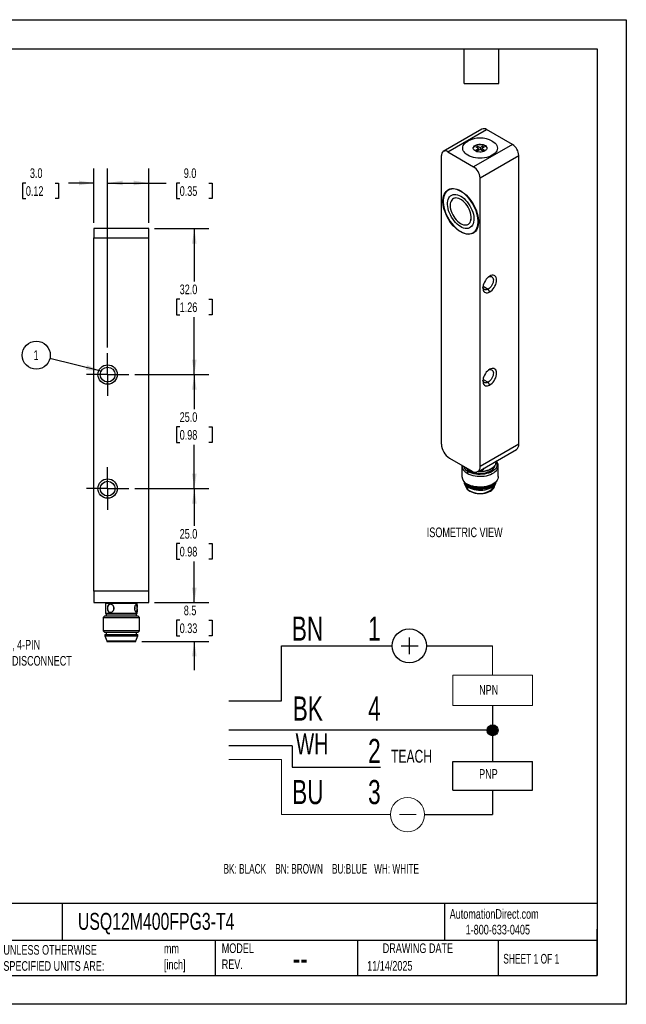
# Model space of a CAD drawing. Header units: millimetres. Extents: x 0 to 210, y 0 to 162.
# Tile 2 of 2: x 110 to 210, y 0 to 162. Entities that reach past the tile are written whole.
import ezdxf

# ---------------------------------------------------------------- set-up
doc = ezdxf.new("R2010")
doc.units = ezdxf.units.MM
doc.header["$LTSCALE"] = 0.75
doc.linetypes.add('CENTERX2', pattern=[20.32, 12.7, -2.54, 2.54, -2.54])
doc.layers.add('CENTER', color=40, linetype='CENTERX2')
doc.layers.add('DIMENSIONS', color=140, linetype='Continuous', lineweight=25)
doc.layers.add('TEXT', color=140, linetype='Continuous', lineweight=25)
doc.styles.add('SLDTEXTSTYLE0', font='TXT', dxfattribs={"width": 0.7})
doc.styles.add('SLDTEXTSTYLE1', font='TXT', dxfattribs={"width": 0.637778})
doc.styles.add('SLDTEXTSTYLE2', font='TXT', dxfattribs={"width": 0.65})
doc.dimstyles.new('SLDDIMSTYLE0', dxfattribs={"dimtxt": 1.618506, "dimasz": 2.4765, "dimexe": 0, "dimexo": 0.0625, "dimgap": 0.404626, "dimtad": 0, "dimtih": 1, "dimtoh": 1, "dimdec": 1, "dimlfac": 1.333333, "dimrnd": 1e-09, "dimzin": 12, "dimdsep": 46, "dimtxsty": 'SLDTEXTSTYLE0', "dimsah": 1, "dimcen": 0.09, "dimadec": 0, "dimazin": 3, "dimtfac": 1, "dimtdec": 1, "dimtmove": 0, "dimatfit": 0, "dimfxl": 0, "dimfrac": 2, "dimtolj": 1, "dimtzin": 12, "dimarcsym": 0})
doc.dimstyles.new('SLDDIMSTYLE1', dxfattribs={"dimtxt": 1.618506, "dimasz": 2.4765, "dimexe": 0, "dimexo": 0.0625, "dimgap": 0.404626, "dimtad": 0, "dimtih": 1, "dimtoh": 1, "dimdec": 1, "dimlfac": 1.333333, "dimrnd": 1e-09, "dimzin": 4, "dimdsep": 46, "dimtxsty": 'SLDTEXTSTYLE0', "dimsah": 1, "dimcen": 0.09, "dimadec": 0, "dimazin": 1, "dimtfac": 1, "dimtdec": 1, "dimtmove": 0, "dimatfit": 0, "dimfxl": 0, "dimfrac": 2, "dimtolj": 1, "dimtzin": 12, "dimarcsym": 0})
doc.dimstyles.new('SLDDIMSTYLE4', dxfattribs={"dimtxt": 0.18, "dimasz": 2.4765, "dimexe": 0, "dimexo": 0.0625, "dimgap": 0, "dimtad": 0, "dimtih": 1, "dimtoh": 1, "dimdec": 0, "dimrnd": 1e-09, "dimzin": 0, "dimdsep": 46, "dimtxsty": 'Standard', "dimsah": 1, "dimcen": 0.09, "dimadec": 0, "dimazin": 0, "dimtfac": 2.4765, "dimtdec": 0, "dimtofl": 0, "dimtmove": 0, "dimatfit": 3, "dimfxl": 0, "dimfrac": 2, "dimtolj": 1, "dimtzin": 0, "dimarcsym": 0})
doc.dimstyles.new('SLDDIMSTYLE5', dxfattribs={"dimtxt": 1.618506, "dimasz": 2.4765, "dimexe": 0, "dimexo": 0.0625, "dimgap": 0.404626, "dimtad": 0, "dimtih": 1, "dimtoh": 1, "dimdec": 1, "dimlfac": 1.333333, "dimrnd": 1e-09, "dimzin": 4, "dimdsep": 46, "dimtxsty": 'SLDTEXTSTYLE0', "dimsah": 1, "dimcen": 0.09, "dimadec": 0, "dimazin": 1, "dimtfac": 1, "dimtdec": 1, "dimtofl": 0, "dimtmove": 0, "dimatfit": 3, "dimfxl": 0, "dimfrac": 2, "dimtolj": 1, "dimtzin": 12, "dimarcsym": 0})

# ---------------------------------------------------------------- blocks, each defined once
blk = doc.blocks.new('SW_NOTE_0')
at = {"color": 0, "linetype": 'Continuous', "lineweight": 18, "insert": (0, 2.05), "char_height": 1.587, "attachment_point": 1, "style": 'SLDTEXTSTYLE0'}
blk.add_mtext('TEACH', dxfattribs=at)
blk = doc.blocks.new('SW_NOTE_0_1')
at = {"color": 0, "linetype": 'Continuous', "lineweight": 18, "insert": (0, 3.33), "char_height": 2.58, "attachment_point": 1, "style": 'SLDTEXTSTYLE0'}
blk.add_mtext('WH', dxfattribs=at)
blk = doc.blocks.new('SW_NOTE_0_2')
at = {"color": 0, "linetype": 'Continuous', "lineweight": 18, "insert": (0, 1.53), "char_height": 1.191, "attachment_point": 1, "style": 'SLDTEXTSTYLE0'}
blk.add_mtext('NPN', dxfattribs=at)
blk = doc.blocks.new('SW_NOTE_0_3')
at = {"color": 0, "linetype": 'Continuous', "lineweight": 18, "insert": (0, 1.53), "char_height": 1.191, "attachment_point": 1, "style": 'SLDTEXTSTYLE0'}
blk.add_mtext('PNP', dxfattribs=at)
blk = doc.blocks.new('SW_NOTE_0_4')
at = {"color": 0, "linetype": 'Continuous', "lineweight": 18, "insert": (0, 3.84), "char_height": 2.977, "attachment_point": 1, "style": 'SLDTEXTSTYLE0'}
blk.add_mtext('BN', dxfattribs=at)
blk = doc.blocks.new('SW_NOTE_0_5')
at = {"color": 0, "linetype": 'Continuous', "lineweight": 18, "insert": (0, 3.84), "char_height": 2.977, "attachment_point": 1, "style": 'SLDTEXTSTYLE0'}
blk.add_mtext('BK', dxfattribs=at)
blk = doc.blocks.new('SW_NOTE_0_6')
at = {"color": 0, "linetype": 'Continuous', "lineweight": 18, "insert": (0, 3.84), "char_height": 2.977, "attachment_point": 1, "style": 'SLDTEXTSTYLE0'}
blk.add_mtext('BU', dxfattribs=at)
blk = doc.blocks.new('SW_NOTE_0_7')
at = {"color": 0, "linetype": 'Continuous', "lineweight": 18, "insert": (0, 3.84), "char_height": 2.98, "attachment_point": 1, "style": 'SLDTEXTSTYLE0'}
blk.add_mtext('1', dxfattribs=at)
blk = doc.blocks.new('SW_NOTE_0_8')
at = {"color": 0, "linetype": 'Continuous', "lineweight": 18, "insert": (0, 3.84), "char_height": 2.98, "attachment_point": 1, "style": 'SLDTEXTSTYLE0'}
blk.add_mtext('4', dxfattribs=at)
blk = doc.blocks.new('SW_NOTE_0_9')
at = {"color": 0, "linetype": 'Continuous', "lineweight": 18, "insert": (0, 3.84), "char_height": 2.98, "attachment_point": 1, "style": 'SLDTEXTSTYLE0'}
blk.add_mtext('3', dxfattribs=at)
blk = doc.blocks.new('SW_NOTE_0_10')
at = {"layer": 'DIMENSIONS', "color": 0, "insert": (0, 1.53), "char_height": 1.1906, "attachment_point": 1, "style": 'SLDTEXTSTYLE1'}
blk.add_mtext('BK: BLACK    BN: BROWN    BU:BLUE   WH: WHITE', dxfattribs=at)
blk = doc.blocks.new('SW_NOTE_0_11')
at = {"color": 0, "linetype": 'Continuous', "lineweight": 18, "insert": (0, 3.84), "char_height": 2.98, "attachment_point": 1, "style": 'SLDTEXTSTYLE0'}
blk.add_mtext('2', dxfattribs=at)
blk = doc.blocks.new('Block14')
h = blk.add_hatch(color=256)
edge = h.paths.add_edge_path(flags=0)
edge.add_arc((132.4, 40.27), 0.669, 0, 360)
for p, q in [((122.13, 51.71), (122.13, 49.65)), ((106.38, 43.89), (106.38, 50.68)), ((106.38, 50.68), (120.02, 50.68)), ((121.15, 50.68), (123.21, 50.68)), ((124.24, 50.68), (132.4, 50.68)), ((99.87, 43.89), (106.38, 43.89)), ((132.4, 43.31), (132.4, 36.42)), ((131.73, 40.27), (99.87, 40.27)), ((107.69, 38.36), (99.87, 38.36)), ((107.69, 38.36), (107.69, 35.73)), ((107.69, 35.73), (118.57, 35.73)), ((127.48, 32.9), (127.48, 36.42)), ((127.48, 36.42), (137.31, 36.42)), ((137.31, 32.9), (137.31, 36.42)), ((127.48, 32.9), (137.31, 32.9)), ((132.4, 32.9), (132.4, 29.87)), ((124.02, 29.87), (132.4, 29.87))]:
    blk.add_line(p, q)
at = {"color": 7, "linetype": 'Continuous', "lineweight": 18}
for p, q in [((132.4, 50.68), (132.4, 47.07)), ((127.48, 43.31), (127.48, 47.07)), ((127.48, 47.07), (137.31, 47.07)), ((137.31, 43.31), (137.31, 47.07)), ((127.48, 43.31), (137.31, 43.31)), ((99.87, 36.66), (106.38, 36.66)), ((106.38, 36.66), (106.38, 29.87)), ((106.38, 29.87), (119.8, 29.87)), ((120.92, 29.87), (122.99, 29.87))]:
    blk.add_line(p, q, dxfattribs=at)
for centre, radius in [((122.13, 50.68), 2.11), ((132.4, 40.27), 0.669)]:
    blk.add_circle(centre, radius)
blk.add_circle((121.91, 29.87), 2.11, dxfattribs=at)
for name, p in [('SW_NOTE_0_4', (107.65, 50.46)), ('SW_NOTE_0_7', (117.05, 50.46)), ('SW_NOTE_0_2', (130.74, 44.32)), ('SW_NOTE_0_5', (107.76, 40.6)), ('SW_NOTE_0_8', (117.05, 40.6)), ('SW_NOTE_0_1', (108.12, 36.55)), ('SW_NOTE_0_11', (117.05, 35.37)), ('SW_NOTE_0', (119.89, 35.81)), ('SW_NOTE_0_3', (130.74, 33.95)), ('SW_NOTE_0_6', (107.69, 30.3)), ('SW_NOTE_0_9', (117.05, 30.3))]:
    blk.add_blockref(name, p, dxfattribs=at)
at = {"layer": 'DIMENSIONS', "color": 140}
blk.add_blockref('SW_NOTE_0_10', (99.23, 22.25), dxfattribs=at)
blk = doc.blocks.new('_D_12')
at = {"layer": 'DIMENSIONS'}
for p, q in [((122.04, 128.52), (122.04, 137.45)), ((124.29, 108.02), (124.29, 137.45)), ((110.85, 135.07), (110.3, 135.07)), ((110.3, 135.07), (110.3, 132.5)), ((115.66, 135.07), (116.2, 135.07)), ((116.2, 135.07), (116.2, 132.5)), ((122.04, 135.07), (117.85, 135.07)), ((124.29, 135.07), (129.05, 135.07)), ((110.3, 132.5), (110.85, 132.5)), ((116.2, 132.5), (115.66, 132.5))]:
    blk.add_line(p, q, dxfattribs=at)
for points in [[(122.04, 135.07), (119.57, 135.45), (119.57, 134.69)], [(124.29, 135.07), (126.77, 134.69), (126.77, 135.45)]]:
    blk.add_solid(points, dxfattribs=at)
at = {"layer": 'DIMENSIONS', "char_height": 1.587, "attachment_point": 1, "style": 'SLDTEXTSTYLE0'}
for s, insert in [('3.0', (111.52, 137.48)), ('0.12', (110.85, 134.54))]:
    blk.add_mtext(s, dxfattribs=dict(at, insert=insert))
blk = doc.blocks.new('_D_13')
at = {"layer": 'DIMENSIONS'}
for p, q in [((124.29, 108.02), (124.29, 137.45)), ((131.04, 128.52), (131.04, 137.45)), ((124.29, 135.07), (131.04, 135.07)), ((131.04, 135.07), (133.94, 135.07)), ((136.14, 135.07), (135.59, 135.07)), ((135.59, 135.07), (135.59, 132.5)), ((140.95, 135.07), (141.49, 135.07)), ((141.49, 135.07), (141.49, 132.5)), ((135.59, 132.5), (136.14, 132.5)), ((141.49, 132.5), (140.95, 132.5))]:
    blk.add_line(p, q, dxfattribs=at)
for points in [[(124.29, 135.07), (126.77, 134.69), (126.77, 135.45)], [(131.04, 135.07), (128.57, 135.45), (128.57, 134.69)]]:
    blk.add_solid(points, dxfattribs=at)
at = {"layer": 'DIMENSIONS', "char_height": 1.587, "attachment_point": 1, "style": 'SLDTEXTSTYLE0'}
for s, insert in [('9.0', (136.81, 137.48)), ('0.35', (136.14, 134.54))]:
    blk.add_mtext(s, dxfattribs=dict(at, insert=insert))
blk = doc.blocks.new('_D_14')
at = {"layer": 'DIMENSIONS'}
for p, q in [((131.99, 127.57), (140.92, 127.57)), ((138.54, 127.57), (138.54, 118.89)), ((136.14, 115.96), (135.59, 115.96)), ((135.59, 115.96), (135.59, 113.39)), ((140.95, 115.96), (141.49, 115.96)), ((141.49, 115.96), (141.49, 113.39)), ((135.59, 113.39), (136.14, 113.39)), ((141.49, 113.39), (140.95, 113.39)), ((138.54, 103.57), (138.54, 113.03)), ((128.74, 103.57), (140.92, 103.57))]:
    blk.add_line(p, q, dxfattribs=at)
for points in [[(138.54, 127.57), (138.16, 125.09), (138.92, 125.09)], [(138.54, 103.57), (138.92, 106.04), (138.16, 106.04)]]:
    blk.add_solid(points, dxfattribs=at)
at = {"layer": 'DIMENSIONS', "char_height": 1.587, "attachment_point": 1, "style": 'SLDTEXTSTYLE0'}
for s, insert in [('32.0', (136.14, 118.37)), ('1.26', (136.14, 115.43))]:
    blk.add_mtext(s, dxfattribs=dict(at, insert=insert))
blk = doc.blocks.new('_D_15')
at = {"layer": 'DIMENSIONS'}
for p, q in [((128.74, 103.57), (140.92, 103.57)), ((138.54, 103.57), (138.54, 97.9)), ((136.14, 94.96), (135.59, 94.96)), ((135.59, 94.96), (135.59, 92.39)), ((140.95, 94.96), (141.49, 94.96)), ((141.49, 94.96), (141.49, 92.39)), ((135.59, 92.39), (136.14, 92.39)), ((141.49, 92.39), (140.95, 92.39)), ((138.54, 84.82), (138.54, 92.03)), ((128.74, 84.82), (140.92, 84.82))]:
    blk.add_line(p, q, dxfattribs=at)
for points in [[(138.54, 103.57), (138.16, 101.09), (138.92, 101.09)], [(138.54, 84.82), (138.92, 87.29), (138.16, 87.29)]]:
    blk.add_solid(points, dxfattribs=at)
at = {"layer": 'DIMENSIONS', "char_height": 1.587, "attachment_point": 1, "style": 'SLDTEXTSTYLE0'}
for s, insert in [('25.0', (136.14, 97.37)), ('0.98', (136.14, 94.44))]:
    blk.add_mtext(s, dxfattribs=dict(at, insert=insert))
blk = doc.blocks.new('_D_16')
at = {"layer": 'DIMENSIONS'}
for p, q in [((128.74, 84.82), (140.92, 84.82)), ((138.54, 84.82), (138.54, 78.7)), ((136.14, 75.76), (135.59, 75.76)), ((135.59, 75.76), (135.59, 73.19)), ((140.95, 75.76), (141.49, 75.76)), ((141.49, 75.76), (141.49, 73.19)), ((135.59, 73.19), (136.14, 73.19)), ((141.49, 73.19), (140.95, 73.19)), ((138.54, 66.07), (138.54, 72.83)), ((131.99, 66.07), (140.92, 66.07))]:
    blk.add_line(p, q, dxfattribs=at)
for points in [[(138.54, 84.82), (138.16, 82.34), (138.92, 82.34)], [(138.54, 66.07), (138.92, 68.54), (138.16, 68.54)]]:
    blk.add_solid(points, dxfattribs=at)
at = {"layer": 'DIMENSIONS', "char_height": 1.587, "attachment_point": 1, "style": 'SLDTEXTSTYLE0'}
for s, insert in [('25.0', (136.14, 78.17)), ('0.98', (136.14, 75.24))]:
    blk.add_mtext(s, dxfattribs=dict(at, insert=insert))
blk = doc.blocks.new('_D_17')
at = {"layer": 'DIMENSIONS'}
for p, q in [((138.54, 66.07), (138.54, 70.83)), ((131.99, 66.07), (140.92, 66.07)), ((136.14, 63.17), (135.59, 63.17)), ((135.59, 63.17), (135.59, 60.59)), ((140.95, 63.17), (141.49, 63.17)), ((141.49, 63.17), (141.49, 60.59)), ((135.59, 60.59), (136.14, 60.59)), ((141.49, 60.59), (140.95, 60.59)), ((129.89, 59.69), (140.92, 59.69)), ((138.54, 59.69), (138.54, 54.93))]:
    blk.add_line(p, q, dxfattribs=at)
for points in [[(138.54, 66.07), (138.92, 68.54), (138.16, 68.54)], [(138.54, 59.69), (138.16, 57.22), (138.92, 57.22)]]:
    blk.add_solid(points, dxfattribs=at)
at = {"layer": 'DIMENSIONS', "char_height": 1.587, "attachment_point": 1, "style": 'SLDTEXTSTYLE0'}
for s, insert in [('8.5', (136.81, 65.57)), ('0.33', (136.14, 62.64))]:
    blk.add_mtext(s, dxfattribs=dict(at, insert=insert))
blk = doc.blocks.new('SW_NOTE_0_14')
at = {"layer": 'DIMENSIONS', "color": 0}
blk.add_circle((-2.24, 0.55), 2.31, dxfattribs=at)
at = {"layer": 'DIMENSIONS', "color": 0, "insert": (-2.27, 1.35), "char_height": 1.59, "attachment_point": 2, "style": 'SLDTEXTSTYLE0'}
blk.add_mtext('1', dxfattribs=at)
blk = doc.blocks.new('SW_CENTERMARKSYMBOL_2')
at = {"layer": 'CENTER', "color": 0}
for p, q in [((0, 1.905), (0, 3.49575)), ((0, 0), (0, 1.905)), ((-1.905, 0), (-3.49575, 0)), ((0, 0), (-1.905, 0)), ((0, 0), (0, -1.905)), ((0, 0), (1.905, 0)), ((1.905, 0), (3.49575, 0)), ((0, -1.905), (0, -3.49575))]:
    blk.add_line(p, q, dxfattribs=at)
blk = doc.blocks.new('SW_CENTERMARKSYMBOL_3')
at = {"layer": 'CENTER', "color": 0}
for p, q in [((0, 1.905), (0, 3.49575)), ((0, 0), (0, 1.905)), ((-1.905, 0), (-3.49575, 0)), ((0, 0), (-1.905, 0)), ((0, 0), (0, -1.905)), ((0, 0), (1.905, 0)), ((1.905, 0), (3.49575, 0)), ((0, -1.905), (0, -3.49575))]:
    blk.add_line(p, q, dxfattribs=at)

msp = doc.modelspace()

# ---------------------------------------------------------------- linework, layer by layer
at = {"color": 7, "linetype": 'Continuous'}
for p, q in [((0.002, 161.927), (209.552, 161.927)), ((209.552, 161.927), (209.552, 0.002)), ((209.552, 0.002), (0.002, 0.002))]:
    msp.add_line(p, q, dxfattribs=at)
for p, q in [((185.825, 143.938), (179.461, 140.264)), ((180.211, 140.19), (186.575, 143.864)), ((190.818, 141.414), (186.575, 143.864)), ((190.818, 141.414), (184.454, 137.741)), ((184.852, 140.971), (185.117, 141.124)), ((185.249, 140.741), (184.852, 140.971)), ((185.117, 141.124), (185.514, 140.894)), ((185.117, 141.124), (185.117, 140.817)), ((185.514, 140.894), (185.912, 141.124)), ((185.514, 140.894), (185.514, 140.588)), ((186.177, 140.971), (185.78, 140.741)), ((185.912, 141.124), (186.177, 140.971)), ((185.912, 141.124), (185.912, 140.817)), ((179.151, 92.116), (179.151, 139.577)), ((180.211, 140.19), (184.454, 137.741)), ((184.852, 140.511), (185.249, 140.741)), ((185.117, 140.358), (184.852, 140.511)), ((185.514, 140.588), (185.117, 140.358)), ((185.249, 140.435), (185.249, 140.741)), ((185.912, 140.358), (185.514, 140.588)), ((185.514, 135.903), (191.878, 139.577)), ((185.78, 140.741), (186.177, 140.511)), ((185.78, 140.435), (185.78, 140.741)), ((186.177, 140.511), (185.912, 140.358)), ((191.878, 92.116), (191.878, 139.577)), ((185.514, 88.442), (185.514, 135.903)), ((180.573, 134.052), (180.308, 133.899)), ((182.333, 133.699), (182.385, 133.729)), ((181.114, 132.503), (181.109, 132.499)), ((181.548, 132.614), (181.553, 132.617)), ((183.546, 128.277), (183.551, 128.281)), ((131.042, 127.568), (122.042, 127.568)), ((122.042, 127.568), (122.042, 126.068)), ((131.042, 126.068), (131.042, 127.568)), ((184.357, 126.884), (184.623, 127.037)), ((184.623, 127.037), (184.773, 127.138)), ((122.042, 67.943), (122.042, 126.068)), ((122.042, 126.068), (131.042, 126.068)), ((131.042, 67.943), (131.042, 126.068)), ((122.042, 119.505), (122.035, 119.505)), ((122.035, 114.63), (122.035, 119.505)), ((186.006, 118.092), (186.84, 117.61)), ((187.105, 117.151), (186.84, 117.61)), ((122.035, 114.63), (122.042, 114.63)), ((124.292, 101.977), (124.292, 102.352)), ((186.006, 102.781), (186.84, 102.3)), ((187.105, 101.841), (186.84, 102.3)), ((185.126, 87.584), (191.49, 91.257)), ((191.878, 92.116), (185.514, 88.442)), ((180.476, 89.819), (184.189, 87.676)), ((188.102, 89.115), (188.102, 89.302)), ((182.514, 88.564), (182.514, 86.788)), ((183.563, 87.608), (183.405, 87.332)), ((187.291, 88.028), (187.344, 88.059)), ((188.514, 86.788), (188.514, 88.564)), ((182.905, 85.714), (183.195, 85.084)), ((183.393, 85.564), (183.552, 85.472)), ((183.405, 85.556), (183.563, 85.465)), ((187.477, 85.472), (187.636, 85.564)), ((187.834, 85.084), (188.124, 85.714)), ((124.292, 83.227), (124.292, 83.602)), ((122.042, 67.943), (122.042, 66.068)), ((131.042, 67.943), (122.042, 67.943)), ((131.042, 66.068), (131.042, 67.943)), ((122.042, 66.068), (131.042, 66.068)), ((124.03, 66.068), (123.955, 65.993)), ((124.03, 66.068), (123.955, 65.993)), ((123.955, 65.993), (123.955, 64.268)), ((123.955, 65.993), (129.13, 65.993)), ((129.13, 65.993), (129.055, 66.068)), ((129.13, 65.399), (129.13, 65.993)), ((129.13, 64.268), (129.13, 64.862)), ((123.767, 63.818), (123.542, 63.593)), ((123.767, 63.818), (123.542, 63.593)), ((123.542, 63.593), (123.542, 61.418)), ((123.542, 63.593), (129.542, 63.593)), ((129.317, 63.818), (123.767, 63.818)), ((123.955, 64.268), (124.03, 64.193)), ((129.13, 64.268), (123.955, 64.268)), ((123.955, 64.268), (124.03, 64.193)), ((124.03, 64.193), (129.055, 64.193)), ((124.067, 64.193), (124.067, 63.818)), ((129.017, 63.818), (129.017, 64.193)), ((129.055, 64.193), (129.13, 64.268)), ((129.542, 63.593), (129.317, 63.818)), ((129.542, 61.418), (129.542, 63.593)), ((123.542, 61.418), (123.767, 61.193)), ((129.542, 61.418), (123.542, 61.418)), ((123.542, 61.418), (123.767, 61.193)), ((123.767, 61.193), (129.317, 61.193)), ((123.842, 60.818), (123.842, 60.593)), ((123.842, 60.818), (129.242, 60.818)), ((123.842, 60.593), (124.142, 59.768)), ((123.842, 60.593), (129.242, 60.593)), ((124.067, 61.193), (124.067, 60.818)), ((128.942, 59.768), (129.242, 60.593)), ((129.017, 60.818), (129.017, 61.193)), ((129.242, 60.593), (129.242, 60.818)), ((129.317, 61.193), (129.542, 61.418)), ((124.142, 59.768), (124.142, 59.693)), ((124.142, 59.768), (128.942, 59.768)), ((124.142, 59.693), (128.942, 59.693)), ((128.942, 59.693), (128.942, 59.768))]:
    msp.add_line(p, q)
at = {"flags": 128}
for points in [[(187.53, 141.966), (187.776, 141.804), (187.983, 141.625), (188.148, 141.432), (188.267, 141.228), (188.34, 141.017), (188.364, 140.802), (188.34, 140.587), (188.267, 140.376), (188.148, 140.173), (187.983, 139.98), (187.776, 139.801), (187.53, 139.639), (187.249, 139.497), (186.939, 139.377), (186.605, 139.282), (186.252, 139.213), (185.886, 139.171), (185.514, 139.157), (185.142, 139.171), (184.777, 139.213), (184.424, 139.282), (184.089, 139.377), (183.78, 139.497), (183.499, 139.639), (183.253, 139.801), (183.046, 139.98), (182.881, 140.173), (182.762, 140.376), (182.689, 140.587), (182.664, 140.802), (182.689, 141.017), (182.762, 141.228), (182.881, 141.432), (183.046, 141.625), (183.253, 141.804), (183.499, 141.966)], [(186.31, 140.343), (186.127, 140.257), (185.918, 140.196), (185.69, 140.161), (185.456, 140.154), (185.223, 140.175), (185.004, 140.223), (184.806, 140.297), (184.64, 140.393), (184.512, 140.507), (184.428, 140.634), (184.391, 140.768), (184.403, 140.904), (184.464, 141.035), (184.571, 141.156), (184.719, 141.261), (184.902, 141.347), (185.111, 141.408), (185.338, 141.444), (185.573, 141.451), (185.806, 141.429), (186.025, 141.381), (186.222, 141.307), (186.389, 141.211), (186.517, 141.097), (186.601, 140.97), (186.638, 140.836), (186.626, 140.701), (186.565, 140.569), (186.458, 140.448), (186.31, 140.343)], [(184.391, 140.772), (184.403, 140.842), (184.464, 140.974), (184.571, 141.095), (184.719, 141.2), (184.902, 141.286), (185.111, 141.347), (185.338, 141.382), (185.573, 141.389), (185.806, 141.368), (186.025, 141.32), (186.222, 141.246), (186.389, 141.15), (186.517, 141.036), (186.601, 140.909), (186.638, 140.775), (186.638, 140.772)], [(182.333, 133.76), (182.648, 133.558), (182.96, 133.319), (183.264, 133.046), (183.557, 132.741), (183.836, 132.41), (184.098, 132.054), (184.338, 131.679), (184.556, 131.289), (184.747, 130.888), (184.91, 130.482), (185.042, 130.074), (185.143, 129.67), (185.211, 129.275), (185.245, 128.893), (185.245, 128.528), (185.211, 128.185), (185.143, 127.868), (185.042, 127.581), (184.91, 127.326), (184.747, 127.108), (184.556, 126.928), (184.338, 126.788), (184.098, 126.691), (183.836, 126.637), (183.557, 126.628), (183.264, 126.662), (182.96, 126.74), (182.648, 126.861), (182.333, 127.023), (182.017, 127.225), (181.705, 127.464), (181.401, 127.737), (181.108, 128.042), (180.829, 128.374), (180.567, 128.729), (180.327, 129.104), (180.109, 129.494), (179.918, 129.895), (179.755, 130.302), (179.623, 130.709), (179.522, 131.113), (179.454, 131.508), (179.42, 131.891), (179.42, 132.255), (179.454, 132.598), (179.522, 132.915), (179.623, 133.203), (179.755, 133.457), (179.918, 133.675), (180.109, 133.855), (180.327, 133.995), (180.567, 134.092), (180.829, 134.146), (181.108, 134.155), (181.401, 134.121), (181.705, 134.043), (182.017, 133.922), (182.333, 133.76)], [(182.333, 133.699), (182.023, 133.858), (181.717, 133.977), (181.418, 134.053), (181.13, 134.087), (180.856, 134.077), (180.599, 134.025), (180.363, 133.929), (180.15, 133.792), (179.962, 133.616), (179.802, 133.401), (179.672, 133.151), (179.573, 132.869), (179.506, 132.558), (179.473, 132.221), (179.473, 131.863), (179.506, 131.488), (179.573, 131.1), (179.672, 130.703), (179.802, 130.303), (179.962, 129.904), (180.15, 129.511), (180.363, 129.128), (180.599, 128.759), (180.856, 128.41), (181.13, 128.084), (181.418, 127.786), (181.717, 127.517), (182.023, 127.283), (182.333, 127.085), (182.642, 126.925), (182.948, 126.806), (183.247, 126.73), (183.535, 126.696), (183.809, 126.706), (184.066, 126.758), (184.302, 126.854), (184.515, 126.991), (184.703, 127.167), (184.863, 127.382), (184.993, 127.632), (185.092, 127.914), (185.159, 128.225), (185.192, 128.562), (185.192, 128.92), (185.159, 129.295), (185.092, 129.683), (184.993, 130.08), (184.863, 130.48), (184.703, 130.879), (184.515, 131.272), (184.302, 131.655), (184.066, 132.024), (183.809, 132.373), (183.535, 132.699), (183.247, 132.998), (182.948, 133.266), (182.642, 133.5), (182.333, 133.699)], [(183.316, 127.584), (183.067, 127.604), (182.808, 127.667), (182.54, 127.772), (182.27, 127.918), (182, 128.102), (181.736, 128.321), (181.481, 128.573), (181.239, 128.852), (181.014, 129.156), (180.81, 129.478), (180.629, 129.815), (180.474, 130.161), (180.348, 130.51), (180.253, 130.857), (180.19, 131.197), (180.161, 131.525), (180.165, 131.835), (180.202, 132.123), (180.272, 132.384), (180.375, 132.614), (180.507, 132.81), (180.668, 132.968), (180.855, 133.087), (181.065, 133.163), (181.294, 133.197), (181.539, 133.187), (181.797, 133.134), (182.062, 133.039), (182.333, 132.902)], [(180.735, 134.132), (180.628, 134.082), (180.573, 134.052)], [(182.333, 132.902), (182.608, 132.723), (182.88, 132.505), (183.143, 132.254), (183.392, 131.972), (183.625, 131.665), (183.836, 131.337), (184.023, 130.994), (184.183, 130.642), (184.313, 130.285), (184.411, 129.93), (184.475, 129.582), (184.505, 129.247), (184.499, 128.931), (184.459, 128.639), (184.384, 128.375), (184.276, 128.143), (184.136, 127.948), (183.968, 127.792), (183.772, 127.679), (183.554, 127.609), (183.316, 127.584)], [(181.548, 132.614), (181.341, 132.59), (181.154, 132.524), (180.99, 132.416), (180.852, 132.269), (180.742, 132.085), (180.663, 131.868), (180.617, 131.622), (180.604, 131.353), (180.624, 131.064), (180.678, 130.762), (180.764, 130.453), (180.88, 130.143), (181.024, 129.838), (181.194, 129.543), (181.386, 129.265), (181.596, 129.009), (181.82, 128.779), (182.054, 128.581), (182.294, 128.418), (182.534, 128.293), (182.77, 128.209), (182.998, 128.168), (183.212, 128.17), (183.409, 128.215), (183.585, 128.302), (183.737, 128.43), (183.861, 128.596), (183.956, 128.797), (184.018, 129.029), (184.048, 129.287), (184.045, 129.567), (184.007, 129.862), (183.938, 130.168), (183.836, 130.479), (183.706, 130.787), (183.548, 131.088), (183.367, 131.375), (183.166, 131.643), (182.948, 131.887), (182.718, 132.101), (182.481, 132.282), (182.24, 132.426), (182.002, 132.531), (181.769, 132.594), (181.548, 132.614)], [(183.551, 128.281), (183.591, 128.305), (183.742, 128.433), (183.867, 128.599), (183.961, 128.8), (184.024, 129.032), (184.054, 129.29), (184.05, 129.57), (184.013, 129.866), (183.943, 130.172), (183.842, 130.482), (183.711, 130.79), (183.554, 131.091), (183.372, 131.378), (183.171, 131.646), (182.953, 131.89), (182.724, 132.104), (182.486, 132.285), (182.246, 132.429), (182.007, 132.534), (181.775, 132.597), (181.553, 132.617)], [(184.548, 126.922), (184.416, 126.875), (184.274, 126.84)], [(187.105, 117.151), (187.301, 117.283), (187.49, 117.451), (187.668, 117.65), (187.829, 117.872), (187.967, 118.112), (188.08, 118.363), (188.162, 118.616), (188.213, 118.864), (188.23, 119.099), (188.213, 119.315), (188.162, 119.504), (188.08, 119.662), (187.967, 119.782), (187.829, 119.862), (187.668, 119.899), (187.49, 119.892), (187.301, 119.842), (187.105, 119.749), (186.91, 119.616), (186.721, 119.448), (186.543, 119.25), (186.382, 119.027), (186.244, 118.787), (186.131, 118.537), (186.048, 118.284), (185.998, 118.036), (185.981, 117.8), (185.998, 117.585), (186.048, 117.395), (186.131, 117.238), (186.244, 117.117), (186.382, 117.037), (186.543, 117), (186.721, 117.007), (186.91, 117.058), (187.105, 117.151)], [(186.964, 119.657), (187.098, 119.699), (187.258, 119.712), (187.4, 119.679), (187.52, 119.603), (187.612, 119.486), (187.673, 119.332), (187.699, 119.149), (187.69, 118.943), (187.646, 118.723), (187.57, 118.499), (187.463, 118.279), (187.331, 118.072), (187.179, 117.886), (187.013, 117.73), (186.84, 117.61)], [(186.84, 117.61), (186.667, 117.531), (186.501, 117.495), (186.349, 117.505), (186.217, 117.559), (186.111, 117.657), (186.034, 117.793), (185.991, 117.962), (185.99, 117.969)], [(187.105, 101.841), (187.301, 101.973), (187.49, 102.141), (187.668, 102.339), (187.829, 102.562), (187.967, 102.802), (188.08, 103.053), (188.162, 103.306), (188.213, 103.554), (188.23, 103.789), (188.213, 104.005), (188.162, 104.194), (188.08, 104.351), (187.967, 104.472), (187.829, 104.552), (187.668, 104.589), (187.49, 104.582), (187.301, 104.532), (187.105, 104.439), (186.91, 104.306), (186.721, 104.138), (186.543, 103.94), (186.382, 103.717), (186.244, 103.477), (186.131, 103.227), (186.048, 102.974), (185.998, 102.726), (185.981, 102.49), (185.998, 102.275), (186.048, 102.085), (186.131, 101.928), (186.244, 101.807), (186.382, 101.727), (186.543, 101.69), (186.721, 101.697), (186.91, 101.748), (187.105, 101.841)], [(186.964, 104.346), (187.098, 104.388), (187.258, 104.402), (187.4, 104.369), (187.52, 104.293), (187.612, 104.175), (187.673, 104.022), (187.699, 103.839), (187.69, 103.633), (187.646, 103.413), (187.57, 103.189), (187.463, 102.968), (187.331, 102.761), (187.179, 102.576), (187.013, 102.42), (186.84, 102.3)], [(186.84, 102.3), (186.667, 102.22), (186.501, 102.185), (186.349, 102.194), (186.217, 102.249), (186.111, 102.346), (186.034, 102.483), (185.991, 102.652), (185.99, 102.659)], [(183.405, 87.332), (183.689, 87.189), (184.002, 87.068), (184.339, 86.971), (184.694, 86.898), (185.062, 86.852), (185.437, 86.833), (185.814, 86.841), (186.186, 86.876), (186.547, 86.938), (186.892, 87.025), (187.215, 87.137), (187.511, 87.271), (187.776, 87.426), (188.005, 87.599), (188.195, 87.786), (188.343, 87.987), (188.446, 88.196), (188.503, 88.411), (188.512, 88.628), (188.475, 88.845), (188.391, 89.057), (188.261, 89.261), (188.187, 89.351)], [(188.114, 89.308), (188.191, 89.171), (188.264, 88.966), (188.289, 88.757), (188.268, 88.548), (188.199, 88.342), (188.084, 88.143), (187.926, 87.955), (187.726, 87.78), (187.488, 87.621), (187.216, 87.482), (186.916, 87.365), (186.591, 87.271), (186.248, 87.203), (185.892, 87.161), (185.53, 87.146), (185.168, 87.158), (184.812, 87.198), (184.467, 87.264), (184.141, 87.356), (183.838, 87.471), (183.563, 87.608)], [(188.102, 89.115), (188.101, 89.073), (188.067, 88.87), (187.985, 88.671), (187.857, 88.481), (187.686, 88.303), (187.474, 88.14), (187.226, 87.995), (186.946, 87.871), (186.639, 87.77), (186.311, 87.694), (185.969, 87.645), (185.618, 87.623), (185.265, 87.628), (185.21, 87.632)], [(183.774, 87.732), (184.043, 87.599), (184.341, 87.49), (184.663, 87.406), (185.002, 87.35), (185.352, 87.322), (185.705, 87.323), (186.054, 87.353), (186.393, 87.412), (186.713, 87.498), (187.009, 87.609), (187.274, 87.743), (187.504, 87.898), (187.693, 88.07), (187.838, 88.256), (187.936, 88.452), (187.984, 88.654), (187.986, 88.673)], [(188.514, 86.788), (188.503, 86.635), (188.446, 86.42), (188.343, 86.211), (188.195, 86.01), (188.005, 85.823), (187.776, 85.65), (187.511, 85.495), (187.215, 85.361), (186.892, 85.249), (186.547, 85.162), (186.186, 85.1), (185.814, 85.065), (185.437, 85.057), (185.062, 85.076), (184.694, 85.122), (184.339, 85.195), (184.002, 85.292), (183.689, 85.414), (183.405, 85.556)], [(183.616, 85.006), (183.895, 84.867), (184.205, 84.751), (184.538, 84.661), (184.89, 84.598), (185.254, 84.563), (185.622, 84.557), (185.988, 84.58), (186.346, 84.631), (186.688, 84.711), (187.008, 84.816), (187.3, 84.945), (187.56, 85.097), (187.781, 85.267), (187.959, 85.453), (188.093, 85.651), (188.178, 85.858), (188.21, 86.028)], [(183.616, 85.19), (183.895, 85.051), (184.205, 84.935), (184.538, 84.845), (184.89, 84.782), (185.254, 84.747), (185.622, 84.741), (185.988, 84.764), (186.346, 84.815), (186.688, 84.894), (187.008, 85), (187.3, 85.129), (187.56, 85.28), (187.781, 85.451), (187.959, 85.637), (188.093, 85.835), (188.151, 85.961)], [(183.39, 85.565), (183.542, 85.435), (183.774, 85.282)], [(183.827, 84.394), (184.087, 84.266), (184.376, 84.16), (184.689, 84.079), (185.018, 84.024), (185.357, 83.997), (185.699, 83.998), (186.038, 84.027), (186.366, 84.084), (186.677, 84.167), (186.964, 84.275), (187.221, 84.405), (187.444, 84.555), (187.627, 84.722), (187.768, 84.903), (187.862, 85.093), (187.9, 85.229)]]:
    msp.add_lwpolyline(points, dxfattribs=at)
for centre, radius in [((124.292, 103.568), 1.591), ((124.292, 103.568), 1.216), ((124.292, 84.818), 1.591), ((124.292, 84.818), 1.216)]:
    msp.add_circle(centre, radius)
for centre, radius, start, end in [((186.136, 143.25), 0.754, 54.38242, 114.30712), ((185.514, 138.076), 4.381, 62.60967, 117.39033), ((189.576, 139.473), 2.305, 2.60548, 57.39452), ((179.797, 139.682), 0.655, 50.79671, 189.21404), ((183.212, 135.799), 2.305, 2.60548, 57.39452), ((181.326, 132.894), 1.456, 127.71352, 138.98349), ((181.545, 131.744), 0.873, 89.49809, 119.63815), ((182.017, 92.24), 2.869, 182.4764, 237.5236), ((190.941, 92.023), 0.942, 305.64976, 5.66242), ((184.02, 88.705), 1.504, 182.425, 245.87492), ((184.239, 89.005), 1.551, 199.28414, 244.17742), ((184.512, 89.141), 1.591, 214.02929, 242.35746), ((184.702, 88.318), 0.822, 231.32543, 8.68532), ((185.549, 91.34), 3.742, 264.37628, 297.74618), ((185.557, 88.52), 0.722, 265.61848, 334.37614), ((183.963, 86.897), 1.452, 184.32205, 247.43371), ((184.194, 86.279), 1.398, 190.32736, 245.59628), ((184.324, 86.605), 1.583, 204.00497, 243.43058), ((184.399, 85.583), 1.319, 195.57189, 244.28479), ((184.493, 85.757), 1.462, 207.37551, 242.88792), ((185.514, 89.262), 4.268, 242.80925, 297.38413), ((185.487, 88.416), 3.571, 241.33607, 307.05071), ((185.468, 87.079), 3.095, 237.97875, 319.86633), ((125.283, 65.13), 0.998, 173.54424, 186.45576), ((124.883, 65.258), 0.592, 98.85589, 181.51796), ((124.898, 65.015), 0.606, 179.69242, 259.93373), ((124.3, 65.13), 0.998, 353.54424, 6.45576), ((131.564, 65.13), 2.793, 177.69703, 182.30297), ((128.12, 65.314), 1.012, 355.94622, 30.00045), ((128.206, 64.926), 0.928, 328.48409, 5.68422), ((126.338, 65.13), 2.793, 357.69703, 2.30297)]:
    msp.add_arc(centre, radius, start, end)
for points, knots in [([(186.195, 88.201), (186.182, 88.161), (186.146, 88.053), (185.998, 87.898), (185.783, 87.778), (185.578, 87.729), (185.464, 87.753), (185.432, 87.76)], [0, 0, 0, 0, 0.1434488, 0.3934623, 0.6486145, 0.9007524, 1, 1, 1, 1]), ([(124.291, 65.242), (124.293, 65.263), (124.297, 65.305), (124.307, 65.366), (124.319, 65.425), (124.34, 65.5), (124.372, 65.586), (124.438, 65.704), (124.549, 65.812), (124.72, 65.858), (124.909, 65.812), (125.058, 65.705), (125.158, 65.586), (125.219, 65.482), (125.268, 65.367), (125.284, 65.284), (125.292, 65.242)], [0, 0, 0, 0, 0.0317123, 0.0632397, 0.094852, 0.1268168, 0.1888334, 0.2503521, 0.3759512, 0.5000666, 0.624182, 0.7497811, 0.8112818, 0.8733164, 0.9368185, 1, 1, 1, 1]), ([(125.292, 65.018), (125.288, 64.997), (125.281, 64.955), (125.264, 64.894), (125.243, 64.835), (125.209, 64.76), (125.157, 64.674), (125.058, 64.556), (124.909, 64.448), (124.72, 64.403), (124.549, 64.448), (124.438, 64.556), (124.372, 64.674), (124.333, 64.778), (124.305, 64.893), (124.296, 64.976), (124.291, 65.018)], [0, 0, 0, 0, 0.0317123, 0.0632397, 0.094852, 0.1268168, 0.1888334, 0.2503521, 0.3759512, 0.5000666, 0.624182, 0.7497811, 0.8112818, 0.8733164, 0.9368185, 1, 1, 1, 1]), ([(128.773, 65.242), (128.775, 65.262), (128.778, 65.301), (128.787, 65.358), (128.798, 65.414), (128.815, 65.484), (128.841, 65.566), (128.889, 65.681), (128.956, 65.791), (129.031, 65.852), (129.086, 65.835), (129.113, 65.758), (129.124, 65.664), (129.128, 65.579), (129.13, 65.482), (129.13, 65.41), (129.13, 65.373)], [0, 0, 0, 0, 0.031746, 0.0633108, 0.0949299, 0.1268377, 0.1891, 0.2508664, 0.3757905, 0.5014188, 0.6240213, 0.7505081, 0.8123723, 0.8736032, 0.9372849, 1, 1, 1, 1]), ([(129.13, 64.887), (129.13, 64.869), (129.13, 64.832), (129.13, 64.78), (129.129, 64.729), (129.127, 64.667), (129.124, 64.597), (129.113, 64.503), (129.086, 64.425), (129.031, 64.408), (128.956, 64.469), (128.889, 64.579), (128.841, 64.694), (128.81, 64.793), (128.786, 64.901), (128.777, 64.979), (128.773, 65.018)], [0, 0, 0, 0, 0.0313673, 0.0627615, 0.0944028, 0.1265062, 0.1877187, 0.2496024, 0.3760901, 0.4986937, 0.624323, 0.749248, 0.8109954, 0.8732778, 0.9367377, 1, 1, 1, 1]), ([(129.13, 65.373), (129.13, 65.352), (129.129, 65.309), (129.129, 65.265), (129.129, 65.242)], [0, 0, 0, 0, 0.5008313, 1, 1, 1, 1]), ([(129.129, 65.018), (129.129, 64.996), (129.129, 64.951), (129.13, 64.908), (129.13, 64.887)], [0, 0, 0, 0, 0.4991687, 1, 1, 1, 1])]:
    msp.add_open_spline(points, degree=3, knots=knots)
for points in [[(125.292, 65.242), (125.303, 65.167), (125.303, 65.093), (125.292, 65.018)], [(128.768, 65.13), (128.768, 65.167), (128.77, 65.205), (128.773, 65.242)], [(128.773, 65.018), (128.77, 65.056), (128.768, 65.093), (128.768, 65.13)]]:
    msp.add_open_spline(points, degree=3)
at = {"layer": 'TEXT'}
for p, q in [((4.762, 157.162), (204.787, 157.162)), ((182.88, 151.447), (182.88, 157.162)), ((188.595, 151.447), (188.595, 157.162)), ((204.787, 157.162), (204.787, 4.762)), ((182.88, 151.447), (188.595, 151.447)), ((204.787, 16.595), (4.762, 16.595)), ((116.819, 16.595), (116.819, 10.477)), ((179.682, 16.595), (179.682, 10.477)), ((204.787, 4.762), (204.787, 12.383)), ((204.787, 10.477), (4.762, 10.477)), ((141.976, 10.477), (141.976, 4.762)), ((165.349, 10.477), (165.349, 4.762)), ((188.512, 10.477), (188.512, 4.762)), ((4.762, 4.762), (204.787, 4.762))]:
    msp.add_line(p, q, dxfattribs=at)

# ---------------------------------------------------------------- block references
at = {"color": 7, "linetype": 'Continuous', "xscale": 1.333333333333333, "yscale": 1.333333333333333, "zscale": 1.333333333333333}
msp.add_blockref('Block14', (11.037, -8.626), dxfattribs=at)
at = {"layer": 'CENTER'}
for name, p in [('SW_CENTERMARKSYMBOL_3', (124.292, 103.568)), ('SW_CENTERMARKSYMBOL_2', (124.292, 84.818))]:
    msp.add_blockref(name, p, dxfattribs=at)
at = {"layer": 'DIMENSIONS'}
msp.add_blockref('SW_NOTE_0_14', (114.801, 106.202), dxfattribs=at)

# ---------------------------------------------------------------- texts
at = {"color": 179, "linetype": 'Continuous', "lineweight": 18, "char_height": 1.5875, "attachment_point": 1, "style": 'SLDTEXTSTYLE0'}
for s, insert in [('AutomationDirect.com', (180.521, 15.657)), ('1-800-633-0405', (183.144, 13.078))]:
    msp.add_mtext(s, dxfattribs=dict(at, insert=insert))
at = {"layer": 'DIMENSIONS', "char_height": 1.5875, "attachment_point": 1, "style": 'SLDTEXTSTYLE0'}
for s, insert in [('ISOMETRIC VIEW', (176.759, 78.415)), ('M8X1.0, 4-PIN^JQUICK DISCONNECT', (103.455, 59.935))]:
    msp.add_mtext(s, dxfattribs=dict(at, insert=insert))
at = {"layer": 'TEXT'}
for s, insert, char_height, attachment_point, style in [('USQ12M400FPG3-T4', (119.406, 15.034), 2.77813, 1, 'SLDTEXTSTYLE0'), ('UNLESS OTHERWISE ^JSPECIFIED UNITS ARE:', (107.152, 9.747), 1.5875, 1, 'SLDTEXTSTYLE0'), ('MODEL ^JREV.', (143.05, 10.023), 1.5875, 1, 'SLDTEXTSTYLE0'), ('DRAWING DATE', (175.294, 10.023), 1.5875, 2, 'SLDTEXTSTYLE0'), ('mm^J[inch]', (133.548, 9.977), 1.5875, 1, 'SLDTEXTSTYLE0'), ('SHEET 1 OF 1', (189.331, 8.289), 1.5875, 1, 'SLDTEXTSTYLE2'), ('--', (154.723, 9.539), 3.9688, 1, 'SLDTEXTSTYLE0'), ('11/14/2025', (166.96, 7.129), 1.5875, 1, 'SLDTEXTSTYLE0')]:
    msp.add_mtext(s, dxfattribs=dict(at, insert=insert, char_height=char_height, attachment_point=attachment_point, style=style))

# ---------------------------------------------------------------- dimensions: what is measured, and where the dimension line sits
at = {"layer": 'DIMENSIONS'}
for base, p2, dimstyle, picture, middle in [((122.042, 135.068), (122.042, 127.568), 'SLDDIMSTYLE1', '_D_12', (113.251, 135.068)), ((131.042, 135.068), (131.042, 127.568), 'SLDDIMSTYLE5', '_D_13', (138.542, 135.068))]:
    dim = msp.add_linear_dim(base=base, p1=(124.292, 107.063), p2=p2, dimstyle=dimstyle, dxfattribs=at)
    dim.commit()
    dim.dimension.update_dxf_attribs({"geometry": picture, "text_midpoint": middle, "dimtype": 160})
for base, p1, p2, dimstyle, picture, middle in [((138.542, 103.568), (131.042, 127.568), (127.788, 103.568), 'SLDDIMSTYLE5', '_D_14', (138.542, 115.96)), ((138.542, 84.818), (127.788, 103.568), (127.788, 84.818), 'SLDDIMSTYLE5', '_D_15', (138.542, 94.965)), ((138.542, 66.068), (127.788, 84.818), (131.042, 66.068), 'SLDDIMSTYLE5', '_D_16', (138.542, 75.764)), ((138.542, 59.693), (131.042, 66.068), (128.942, 59.693), 'SLDDIMSTYLE0', '_D_17', (138.542, 63.166))]:
    dim = msp.add_linear_dim(base=base, p1=p1, p2=p2, angle=90, dimstyle=dimstyle, dxfattribs=at)
    dim.commit()
    dim.dimension.update_dxf_attribs({"geometry": picture, "text_midpoint": middle, "dimtype": 160})

# ---------------------------------------------------------------- leaders
msp.add_leader([(123.214, 104.129), (114.801, 106.202)], dimstyle='SLDDIMSTYLE4', dxfattribs=at)

doc.saveas('drawing.dxf')
